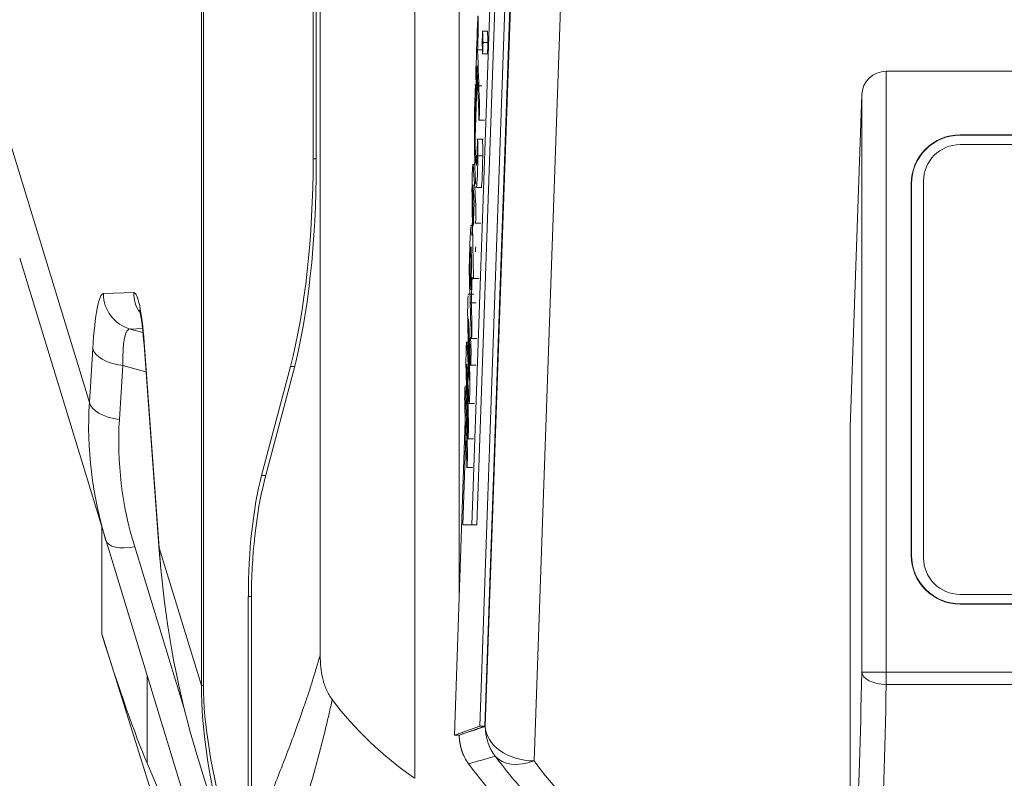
# Model space of a CAD drawing. Header units: millimetres. Extents: x 4 to 836, y 5 to 589.
# Tile 108 of 163: x 653 to 673, y 269 to 284. Entities that reach past the tile are written whole.
import ezdxf

# ---------------------------------------------------------------- set-up
doc = ezdxf.new("R2010")
doc.units = ezdxf.units.MM
doc.layers.add('1', color=7, linetype='Continuous', true_color=0xffffff)
doc.styles.add('ideas_simplex', font='simplex.shx')
doc.dimstyles.get("Standard").update_dxf_attribs({"dimtxt": 0.18, "dimasz": 0.18, "dimexe": 0.18, "dimexo": 0.0625, "dimgap": 0.09, "dimtad": 0, "dimtih": 1, "dimtoh": 1, "dimdec": 4, "dimzin": 0, "dimdsep": 46, "dimtxsty": 'Standard', "dimcen": 0.09, "dimadec": 0, "dimazin": 0, "dimtfac": 1, "dimtdec": 4, "dimtofl": 0, "dimtmove": 0, "dimatfit": 3, "dimfxl": 1, "dimtolj": 1, "dimtzin": 0, "dimarcsym": 0})

# ---------------------------------------------------------------- blocks, each defined once
blk = doc.blocks.new('_U5')
at = {"layer": '1', "color": 152, "lineweight": 13}
for p, q in [((691.391509, 321.859267), (806.925403, 321.859267)), ((663.165133, 260.359191), (806.925403, 260.359191))]:
    blk.add_line(p, q, dxfattribs=at)
at = {"layer": '1', "color": 27, "lineweight": 13}
blk.add_line((804.925403, 321.859267), (804.925403, 260.359191), dxfattribs=at)
at = {"layer": '1', "color": 87, "lineweight": 25}
for p, q in [((803.425403, 299.696729), (797.800403, 299.696729)), ((797.800403, 299.696729), (797.800403, 298.196729)), ((803.425403, 298.196729), (803.425403, 299.696729)), ((797.800403, 284.021729), (797.800403, 282.521729)), ((803.425403, 282.521729), (803.425403, 284.021729)), ((797.800403, 282.521729), (803.425403, 282.521729))]:
    blk.add_line(p, q, dxfattribs=at)
at = {"layer": '1', "color": 27, "lineweight": 18}
for points in [[(804.925403, 321.859267), (805.454384, 318.859269), (804.396422, 318.859265)], [(804.925403, 260.359191), (804.396422, 263.359189), (805.454384, 263.359193)]]:
    blk.add_solid(points, dxfattribs=at)
at = {"layer": '1', "color": 87, "linetype": 'Continuous', "lineweight": 25, "char_height": 3, "attachment_point": 7, "rotation": 90, "line_spacing_factor": 1.204819, "style": 'ideas_simplex'}
for s, insert in [('\\W1.2558;2.421', (803.271903, 283.969229)), ('\\W1.2097;61,5', (795.959403, 285.454229))]:
    blk.add_mtext(s, dxfattribs=dict(at, insert=insert))
blk = doc.blocks.new('_U6')
at = {"layer": '1', "color": 152, "lineweight": 13}
for p, q in [((707.915586, 361.359343), (604.33873, 361.359343)), ((696.641509, 245.904525), (604.338729, 245.904525))]:
    blk.add_line(p, q, dxfattribs=at)
at = {"layer": '1', "color": 27, "lineweight": 13}
blk.add_line((606.338729, 245.904525), (606.33873, 361.359343), dxfattribs=at)
at = {"layer": '1', "color": 87, "lineweight": 25}
for p, q in [((604.83873, 310.734434), (599.21373, 310.734434)), ((599.21373, 310.734434), (599.21373, 309.234434)), ((604.83873, 309.234434), (604.83873, 310.734434)), ((599.21373, 298.029434), (599.21373, 296.529434)), ((604.83873, 296.529434), (604.83873, 298.029434)), ((599.21373, 296.529434), (604.83873, 296.529434))]:
    blk.add_line(p, q, dxfattribs=at)
at = {"layer": '1', "color": 27, "lineweight": 18}
for points in [[(606.33873, 361.359343), (606.86771, 358.359345), (605.809749, 358.359341)], [(606.338729, 245.904525), (605.809749, 248.904523), (606.86771, 248.904527)]]:
    blk.add_solid(points, dxfattribs=at)
at = {"layer": '1', "color": 87, "linetype": 'Continuous', "lineweight": 25, "char_height": 3, "attachment_point": 7, "rotation": 90, "line_spacing_factor": 1.204819, "style": 'ideas_simplex'}
for s, insert in [('\\W1.1692;115,5', (597.37273, 296.491934)), ('\\W1.2097;4.55', (604.68523, 297.976934))]:
    blk.add_mtext(s, dxfattribs=dict(at, insert=insert))

msp = doc.modelspace()

# ---------------------------------------------------------------- linework, layer by layer
at = {"layer": '1', "color": 9, "linetype": 'Continuous', "lineweight": 18}
for p, q in [((660.98, 352.993), (660.98, 268.726)), ((659.048, 271.246), (659.048, 350.473)), ((658.903, 340.324), (658.903, 281.394)), ((658.966, 281.298), (658.966, 340.421)), ((654.664, 273.585), (652.898, 279.362)), ((655.442, 277.587), (655.752, 273.385)), ((657.848, 274.92), (658.437, 277.147)), ((658.499, 277.051), (657.91, 274.823)), ((661.892, 274.859), (661.892, 272.474)), ((656.845, 266.452), (654.664, 273.585)), ((657.576, 267.25), (657.576, 272.442)), ((657.638, 272.346), (657.638, 267.452)), ((656.228, 266.403), (654.576, 271.677)), ((657.109, 267.3), (656.524, 269.211)), ((655.505, 269.033), (656.607, 266.439))]:
    msp.add_line(p, q, dxfattribs=at)
at = {"layer": '1', "color": 252, "linetype": 'Continuous', "lineweight": 18}
msp.add_line((661.892, 274.859), (661.892, 352.108), dxfattribs=at)
at = {"layer": '1', "color": 9, "linetype": 'Continuous', "lineweight": 13}
for p, q in [((656.616, 270.621), (656.616, 351.097)), ((656.657, 351.097), (656.657, 270.621)), ((652.39, 282.736), (654.323, 276.41)), ((658.903, 281.394), (658.966, 281.395)), ((654.61, 278.639), (655.232, 278.661)), ((655.41, 277.924), (655.161, 277.915)), ((655.161, 277.915), (655.419, 277.847)), ((655.445, 277.642), (655.754, 273.44)), ((654.323, 276.41), (654.393, 277.514)), ((655.008, 277.168), (654.938, 276.063)), ((655.482, 277.041), (655.008, 277.168)), ((658.525, 277.149), (658.437, 277.147)), ((657.848, 274.92), (657.936, 274.921)), ((654.576, 271.677), (654.576, 273.876)), ((655.251, 273.458), (656.277, 270.104)), ((655.754, 273.44), (656.616, 270.621)), ((657.639, 272.443), (657.576, 272.442)), ((655.505, 270.834), (655.505, 269.033)), ((656.616, 270.621), (656.657, 270.621))]:
    msp.add_line(p, q, dxfattribs=at)
at = {"layer": '1', "color": 7, "linetype": 'Continuous', "lineweight": 18}
for p, q in [((662.755, 291.236), (662.151, 273.91)), ((662.855, 291.236), (662.251, 273.91)), ((661.963, 273.91), (662.027, 275.728)), ((662.151, 273.91), (661.963, 273.91)), ((662.251, 273.91), (662.151, 273.91))]:
    msp.add_line(p, q, dxfattribs=at)
at = {"layer": '1', "color": 18, "linetype": 'Continuous', "lineweight": 18}
for p, q in [((662.856, 285.293), (662.315, 269.793)), ((662.956, 285.293), (662.415, 269.793)), ((662.256, 282.911), (662.263, 283.118)), ((662.218, 281.826), (662.255, 282.888)), ((662.255, 282.891), (662.255, 282.9)), ((705.642, 281.687), (672.142, 281.687)), ((662.199, 281.281), (662.199, 281.293)), ((671.392, 280.937), (671.392, 273.237)), ((662.148, 279.83), (662.16, 280.171)), ((662.106, 278.631), (662.108, 278.668)), ((661.792, 269.61), (662.016, 276.044)), ((672.142, 272.487), (705.642, 272.487)), ((662.315, 269.793), (661.792, 269.61)), ((662.415, 269.793), (661.892, 269.61)), ((662.315, 269.793), (662.415, 269.793)), ((661.792, 269.61), (661.892, 269.61))]:
    msp.add_line(p, q, dxfattribs=at)
at = {"layer": '1', "color": 252, "linetype": 'Continuous', "lineweight": 13}
for p, q in [((662.424, 269.787), (662.965, 285.273)), ((663.974, 284.859), (663.423, 269.08))]:
    msp.add_line(p, q, dxfattribs=at)
at = {"layer": '1', "color": 163, "linetype": 'Continuous', "lineweight": 18}
for p, q in [((662.47, 284.005), (662.37, 284.005)), ((662.478, 283.773), (662.379, 283.773)), ((662.47, 283.541), (662.37, 283.541))]:
    msp.add_line(p, q, dxfattribs=at)
at = {"layer": '1', "color": 5, "linetype": 'Continuous', "lineweight": 18}
for p, q in [((662.268, 283.622), (662.368, 283.622)), ((662.27, 282.911), (662.214, 282.911)), ((662.228, 282.888), (662.353, 282.888)), ((662.285, 282.184), (662.41, 282.184)), ((662.379, 281.795), (662.254, 281.795)), ((662.211, 281.281), (662.16, 281.281)), ((662.228, 280.81), (662.353, 280.81)), ((662.169, 280.584), (662.191, 280.584)), ((662.212, 280.08), (662.337, 280.08)), ((662.181, 280.032), (662.121, 280.032)), ((662.134, 280.032), (662.135, 280.03)), ((662.173, 278.945), (662.298, 278.945)), ((662.191, 278.631), (662.066, 278.631)), ((662.138, 278.447), (662.238, 278.447)), ((662.075, 277.644), (662.032, 277.644)), ((662.13, 277.718), (662.255, 277.718)), ((662.056, 277.507), (662.078, 277.507)), ((662.112, 277.177), (662.237, 277.177)), ((662.082, 276.393), (662.207, 276.393)), ((662.059, 275.666), (662.184, 275.666)), ((662.039, 275.084), (662.164, 275.084))]:
    msp.add_line(p, q, dxfattribs=at)
at = {"layer": '1', "color": 27, "linetype": 'Continuous', "lineweight": 18}
for p, q in [((707.154, 283.187), (670.629, 283.187)), ((669.892, 275.899), (670.13, 282.706)), ((705.644, 281.887), (672.139, 281.887)), ((705.644, 281.88), (672.139, 281.88)), ((671.14, 280.887), (671.14, 273.289)), ((671.147, 280.887), (671.147, 273.289)), ((669.892, 275.899), (669.892, 267.404)), ((672.141, 272.286), (705.642, 272.286)), ((672.142, 272.293), (705.642, 272.293))]:
    msp.add_line(p, q, dxfattribs=at)
at = {"layer": '1', "color": 27, "linetype": 'Continuous', "lineweight": 13}
for p, q in [((670.629, 283.187), (670.629, 270.896)), ((670.13, 270.896), (670.13, 282.706)), ((671.147, 280.887), (671.14, 280.887)), ((671.147, 273.289), (671.14, 273.289)), ((670.629, 270.896), (670.13, 270.896)), ((670.629, 270.643), (670.629, 270.896)), ((670.629, 270.896), (707.154, 270.896)), ((707.154, 270.643), (670.629, 270.643))]:
    msp.add_line(p, q, dxfattribs=at)
at = {"layer": '1', "color": 5, "linetype": 'Continuous', "lineweight": 13}
msp.add_line((662.273, 281.455), (662.373, 281.455), dxfattribs=at)
at = {"layer": '1', "color": 27, "linetype": 'Continuous', "lineweight": 18}
for centre, radius, start, end in [((672.139, 280.887), 0.999, 89.972, 180), ((672.139, 280.887), 0.992, 89.9719, 180), ((672.141, 273.289), 1.001, 180, 270.0209), ((672.141, 273.289), 0.994, 180, 270.0281)]:
    msp.add_arc(centre, radius, start, end, dxfattribs=at)
at = {"layer": '1', "color": 18, "linetype": 'Continuous', "lineweight": 18}
for centre, start, end in [((672.142, 280.937), 90, 180), ((672.142, 273.237), 180, 270)]:
    msp.add_arc(centre, 0.75, start, end, dxfattribs=at)
at = {"layer": '1', "color": 9, "linetype": 'Continuous', "lineweight": 18}
msp.add_arc((662.892, 269.61), 1, 180, 200.8694, dxfattribs=at)
at = {"layer": '1', "color": 252, "linetype": 'Continuous', "lineweight": 18}
msp.add_arc((669.392, 274.359), 9.05, 216.1507, 233.8493, dxfattribs=at)
at = {"layer": '1', "color": 27, "linetype": 'Continuous', "lineweight": 18}
msp.add_ellipse((670.629, 282.688), major_axis=(-0.5, 0), ratio=0.998473, start_param=4.712389, end_param=6.248279, dxfattribs=at)
at = {"layer": '1', "color": 9, "linetype": 'Continuous', "lineweight": 18}
for centre, major_axis, ratio, start_param, end_param in [((657.309, 281.374), (-0.006, -6.001), 0.265596, 0.789493, 1.574387), ((657.372, 281.278), (-0.006, -6.001), 0.265596, 0.789493, 1.574387), ((658.506, 272.454), (-0.003, -3.5), 0.265596, 3.931086, 4.715979), ((658.568, 272.358), (-0.003, -3.5), 0.265596, 3.931086, 4.715979), ((665.355, 274.53), (-0.324, 13.758), 0.700701, 1.660449, 1.951169), ((654.445, 273.474), (-1.453, 5.094), 0.073488, 1.910299, 2.60843), ((665.865, 274.359), (-7.96, 0), 0.896513, 0.59909, 0.909993)]:
    msp.add_ellipse(centre, major_axis=major_axis, ratio=ratio, start_param=start_param, end_param=end_param, dxfattribs=at)
at = {"layer": '1', "color": 9, "linetype": 'Continuous', "lineweight": 13}
for centre, major_axis, ratio, start_param, end_param in [((654.623, 276.309), (-0.012, 2.33), 0.11226, 0.003295, 1.026574), ((655.355, 278.639), (0.026, -0.75), 0.993398, 4.678169, 5.984931), ((655.229, 276.33), (-0.004, -2.331), 0.110886, 2.168921, 3.145624), ((655.977, 278.661), (0.026, -0.75), 0.993398, 4.678169, 5.240444), ((655.368, 276.309), (-0.219, 1.606), 0.17875, 6.242485, 7.265764), ((656.19, 277.642), (-0.748, -0.055), 0.536922, 6.146861, 6.283191), ((655.138, 277.514), (0.749, -0.047), 0.477313, 3.272439, 4.567561), ((664.541, 275.482), (-10.108, 1.836), 0.86618, 0.102781, 0.420346), ((655.069, 276.41), (0.749, -0.047), 0.477313, 3.272439, 4.567561), ((664.411, 275.135), (-9.35, 1.868), 0.859177, 0.115737, 0.433302), ((655.381, 273.805), (-0.717, -0.219), 0.410432, 0, 1.264808), ((656.5, 273.44), (-0.748, -0.055), 0.536922, 6.146861, 6.283234), ((665.355, 274.53), (-0.324, 13.758), 0.700701, 1.633605, 1.660449), ((673.137, 249.078), (-15.709, 23.718), 0.215587, 0.311018, 0.566261), ((671.688, 249.078), (-14.42, 23.229), 0.182529, 0.285978, 0.541221)]:
    msp.add_ellipse(centre, major_axis=major_axis, ratio=ratio, start_param=start_param, end_param=end_param, dxfattribs=at)
at = {"layer": '1', "color": 27, "linetype": 'Continuous', "lineweight": 13}
for centre, major_axis, ratio, start_param, end_param in [((669.843, 275.705), (0, -9.5), 0.034921, 0.54744, 1.040085), ((670.629, 270.896), (0.5, -0.01), 0.506068, 3.182067, 4.72276), ((670.343, 275.705), (0, -10), 0.033175, 0.54744, 1.040085)]:
    msp.add_ellipse(centre, major_axis=major_axis, ratio=ratio, start_param=start_param, end_param=end_param, dxfattribs=at)
at = {"layer": '1', "color": 252, "linetype": 'Continuous', "lineweight": 13}
for centre, major_axis, ratio, start_param, end_param in [((663.423, 269.787), (-0.321, 0.947), 0.999321, 1.244146, 1.897446), ((663.423, 269.787), (-0.999, 0.035), 0.706891, 0.04936, 1.595477), ((663.423, 269.787), (-0.811, -0.585), 0.629764, 0.044943, 1.144003), ((669.392, 273.395), (0, -7.367), 0.99939, 5.338076, 5.610261)]:
    msp.add_ellipse(centre, major_axis=major_axis, ratio=ratio, start_param=start_param, end_param=end_param, dxfattribs=at)
at = {"layer": '1', "color": 5, "linetype": 'Continuous', "lineweight": 18}
for points, knots in [([(662.257, 283.301), (662.252, 283.18), (662.248, 283.059), (662.244, 282.938), (662.242, 282.871), (662.239, 282.871), (662.237, 282.937), (662.236, 282.962), (662.235, 282.988), (662.234, 283.014), (662.232, 283.08), (662.232, 283.154), (662.234, 283.221), (662.246, 283.57), (662.258, 283.92), (662.27, 284.27), (662.273, 284.336), (662.275, 284.336), (662.278, 284.27)], [0, 0, 0, 0, 0.182671, 0.182671, 0.182671, 0.266478, 0.266478, 0.266478, 0.305409, 0.305409, 0.305409, 0.389366, 0.389366, 0.389366, 0.916165, 0.916165, 0.916165, 1, 1, 1, 1]), ([(662.278, 284.27), (662.278, 284.245), (662.279, 284.219), (662.28, 284.193), (662.283, 284.128), (662.283, 284.053), (662.28, 283.987), (662.276, 283.865), (662.272, 283.744), (662.268, 283.622)], [0, 0, 0, 0, 0.127562, 0.127562, 0.127562, 0.401794, 0.401794, 0.401794, 1, 1, 1, 1]), ([(662.268, 283.622), (662.28, 283.266), (662.293, 282.91), (662.305, 282.554), (662.308, 282.488), (662.308, 282.414), (662.305, 282.347), (662.304, 282.309), (662.303, 282.272), (662.301, 282.234), (662.299, 282.167), (662.296, 282.167), (662.294, 282.233), (662.282, 282.589), (662.269, 282.945), (662.257, 283.301)], [0, 0, 0, 0, 0.413825, 0.413825, 0.413825, 0.478125, 0.478125, 0.478125, 0.521836, 0.521836, 0.521836, 0.586136, 0.586136, 0.586136, 1, 1, 1, 1]), ([(662.229, 280.875), (662.224, 280.934), (662.219, 281.035), (662.194, 281.754), (662.197, 282.427), (662.224, 282.884)], [0, 0, 0, 0, 0.196794, 0.196794, 1, 1, 1, 1]), ([(662.224, 282.884), (662.226, 282.929), (662.229, 282.917), (662.231, 282.857), (662.232, 282.832), (662.233, 282.807), (662.233, 282.782), (662.236, 282.709), (662.236, 282.634), (662.232, 282.574), (662.213, 282.2), (662.212, 281.888), (662.229, 281.408), (662.233, 281.334), (662.236, 281.294)], [0, 0, 0, 0, 0.098918, 0.098918, 0.098918, 0.145674, 0.145674, 0.145674, 0.255997, 0.255997, 0.255997, 0.838896, 0.838896, 1, 1, 1, 1]), ([(662.242, 281.257), (662.249, 281.258), (662.255, 281.402), (662.263, 281.717), (662.265, 281.808), (662.267, 281.821), (662.27, 281.748), (662.271, 281.723), (662.272, 281.698), (662.272, 281.673), (662.275, 281.613), (662.275, 281.54), (662.273, 281.455)], [0, 0, 0, 0, 0.552936, 0.552936, 0.552936, 0.740833, 0.740833, 0.740833, 0.820418, 0.820418, 0.820418, 1, 1, 1, 1]), ([(662.366, 281.795), (662.367, 281.796), (662.369, 281.781), (662.37, 281.748), (662.371, 281.723), (662.371, 281.698), (662.372, 281.673), (662.374, 281.613), (662.375, 281.54), (662.373, 281.455)], [0, 0, 0, 0, 0.246724, 0.246724, 0.246724, 0.478042, 0.478042, 0.478042, 1, 1, 1, 1]), ([(662.186, 278.945), (662.184, 278.946), (662.183, 278.972), (662.182, 279.023), (662.174, 279.452), (662.166, 279.881), (662.158, 280.309), (662.151, 280.67), (662.151, 280.872), (662.167, 281.321), (662.174, 281.344), (662.186, 281.143)], [0, 0, 0, 0, 0.041321, 0.041321, 0.041321, 0.479881, 0.479881, 0.479881, 0.739669, 0.739669, 1, 1, 1, 1]), ([(662.186, 281.143), (662.201, 280.914), (662.216, 280.684), (662.232, 280.454), (662.235, 280.405), (662.235, 280.325), (662.233, 280.251), (662.231, 280.212), (662.23, 280.173), (662.229, 280.134), (662.226, 280.073), (662.224, 280.064), (662.221, 280.105)], [0, 0, 0, 0, 0.696265, 0.696265, 0.696265, 0.815256, 0.815256, 0.815256, 0.894008, 0.894008, 0.894008, 1, 1, 1, 1]), ([(662.177, 280.816), (662.172, 280.885), (662.17, 280.886), (662.166, 280.769), (662.166, 280.712), (662.169, 280.584)], [0, 0, 0, 0, 0.499807, 0.499807, 1, 1, 1, 1]), ([(662.139, 277.767), (662.127, 278.111), (662.115, 278.454), (662.103, 278.798), (662.095, 279.03), (662.096, 279.226), (662.104, 279.468), (662.106, 279.519), (662.107, 279.57), (662.109, 279.621), (662.116, 279.816), (662.122, 279.951), (662.128, 280.005)], [0, 0, 0, 0, 0.47724, 0.47724, 0.47724, 0.731571, 0.731571, 0.731571, 0.802066, 0.802066, 0.802066, 1, 1, 1, 1]), ([(662.128, 279.574), (662.126, 279.546), (662.123, 279.485), (662.12, 279.394), (662.118, 279.351), (662.117, 279.309), (662.115, 279.266), (662.113, 279.188), (662.113, 279.134), (662.116, 279.067), (662.12, 278.95), (662.124, 278.832), (662.128, 278.715)], [0, 0, 0, 0, 0.218176, 0.218176, 0.218176, 0.371808, 0.371808, 0.371808, 0.571704, 0.571704, 0.571704, 1, 1, 1, 1]), ([(662.128, 278.715), (662.131, 278.788), (662.133, 278.861), (662.136, 278.935), (662.144, 279.167), (662.145, 279.306), (662.139, 279.482)], [0, 0, 0, 0, 0.324315, 0.324315, 0.324315, 1, 1, 1, 1]), ([(662.154, 278.976), (662.152, 278.867), (662.148, 278.754), (662.144, 278.632), (662.142, 278.571), (662.14, 278.509), (662.138, 278.447)], [0, 0, 0, 0, 0.592249, 0.592249, 0.592249, 1, 1, 1, 1]), ([(662.069, 277.885), (662.063, 278.147), (662.062, 278.309), (662.07, 278.538), (662.072, 278.572), (662.073, 278.595)], [0, 0, 0, 0, 0.801883, 0.801883, 1, 1, 1, 1]), ([(662.138, 278.447), (662.142, 278.327), (662.146, 278.206), (662.15, 278.085), (662.153, 278.019), (662.153, 277.945), (662.15, 277.878), (662.149, 277.842), (662.148, 277.805), (662.147, 277.768), (662.144, 277.701), (662.142, 277.701), (662.139, 277.767)], [0, 0, 0, 0, 0.450739, 0.450739, 0.450739, 0.657245, 0.657245, 0.657245, 0.793455, 0.793455, 0.793455, 1, 1, 1, 1]), ([(662.08, 278.068), (662.089, 277.704), (662.097, 277.339), (662.106, 276.974), (662.11, 276.81), (662.109, 276.675), (662.098, 276.377), (662.094, 276.35), (662.088, 276.459), (662.075, 276.702), (662.062, 276.944), (662.05, 277.186)], [0, 0, 0, 0, 0.361895, 0.361895, 0.361895, 0.500133, 0.500133, 0.638066, 0.638066, 0.638066, 1, 1, 1, 1]), ([(662.082, 278.116), (662.081, 278.129), (662.081, 278.129), (662.08, 278.099), (662.08, 278.085), (662.08, 278.068)], [0, 0, 0, 0, 0.510903, 0.510903, 1, 1, 1, 1]), ([(662.122, 277.746), (662.125, 277.678), (662.128, 277.611), (662.131, 277.543), (662.134, 277.483), (662.134, 277.407), (662.132, 277.337), (662.13, 277.301), (662.129, 277.265), (662.128, 277.229), (662.126, 277.165), (662.123, 277.16), (662.121, 277.218), (662.108, 277.517), (662.095, 277.816), (662.082, 278.116)], [0, 0, 0, 0, 0.13713, 0.13713, 0.13713, 0.238574, 0.238574, 0.238574, 0.302438, 0.302438, 0.302438, 0.399357, 0.399357, 0.399357, 1, 1, 1, 1]), ([(662.068, 275.725), (662.057, 276.12), (662.046, 276.515), (662.035, 276.908), (662.028, 277.154), (662.028, 277.325), (662.041, 277.692), (662.047, 277.687), (662.056, 277.507)], [0, 0, 0, 0, 0.527315, 0.527315, 0.527315, 0.763174, 0.763174, 1, 1, 1, 1]), ([(662.056, 277.507), (662.067, 277.302), (662.078, 277.096), (662.088, 276.89), (662.09, 276.863), (662.091, 276.863), (662.091, 276.878)], [0, 0, 0, 0, 0.927557, 0.927557, 0.927557, 1, 1, 1, 1]), ([(662.05, 277.186), (662.049, 277.198), (662.048, 277.199), (662.047, 277.17), (662.047, 277.154), (662.048, 277.136)], [0, 0, 0, 0, 0.486654, 0.486654, 1, 1, 1, 1]), ([(662.048, 277.136), (662.058, 276.767), (662.069, 276.398), (662.079, 276.029), (662.082, 275.957), (662.081, 275.887), (662.079, 275.823), (662.078, 275.787), (662.077, 275.751), (662.075, 275.715), (662.073, 275.645), (662.07, 275.65), (662.068, 275.725)], [0, 0, 0, 0, 0.696183, 0.696183, 0.696183, 0.808446, 0.808446, 0.808446, 0.882625, 0.882625, 0.882625, 1, 1, 1, 1]), ([(662.048, 275.133), (662.033, 275.549), (662.019, 275.966), (662.004, 276.382), (662.002, 276.448), (662.002, 276.522), (662.004, 276.589), (662.005, 276.626), (662.007, 276.664), (662.008, 276.702), (662.01, 276.769), (662.013, 276.769), (662.015, 276.703)], [0, 0, 0, 0, 0.73731, 0.73731, 0.73731, 0.835407, 0.835407, 0.835407, 0.901939, 0.901939, 0.901939, 1, 1, 1, 1]), ([(662.015, 276.703), (662.03, 276.287), (662.045, 275.871), (662.059, 275.454), (662.062, 275.388), (662.062, 275.314), (662.059, 275.248), (662.058, 275.21), (662.057, 275.172), (662.055, 275.134), (662.053, 275.067), (662.05, 275.067), (662.048, 275.133)], [0, 0, 0, 0, 0.737359, 0.737359, 0.737359, 0.835462, 0.835462, 0.835462, 0.901998, 0.901998, 0.901998, 1, 1, 1, 1])]:
    msp.add_open_spline(points, degree=3, knots=knots, dxfattribs=at)
at = {"layer": '1', "color": 163, "linetype": 'Continuous', "lineweight": 18}
for points in [[(662.362, 283.773), (662.365, 283.85), (662.368, 283.928), (662.37, 284.005)], [(662.37, 284.005), (662.373, 283.928), (662.376, 283.85), (662.379, 283.773)], [(662.47, 284.005), (662.473, 283.928), (662.476, 283.85), (662.478, 283.773)], [(662.37, 283.541), (662.368, 283.618), (662.365, 283.695), (662.362, 283.773)], [(662.379, 283.773), (662.376, 283.695), (662.373, 283.618), (662.37, 283.541)], [(662.478, 283.773), (662.476, 283.695), (662.473, 283.618), (662.47, 283.541)]]:
    msp.add_open_spline(points, degree=3, dxfattribs=at)
at = {"layer": '1', "color": 27, "linetype": 'Continuous', "lineweight": 13, "extrusion": (4.6287e-09, -1.58356e-14, -1)}
msp.add_open_spline([(672.139, 281.879), (672.139, 281.882), (672.139, 281.884), (672.139, 281.886)], degree=3, dxfattribs=at)
at = {"layer": '1', "color": 5, "linetype": 'Continuous', "lineweight": 18}
for points in [[(662.273, 281.455), (662.264, 281.029), (662.253, 280.812), (662.241, 280.81)], [(662.373, 281.455), (662.364, 281.029), (662.353, 280.812), (662.341, 280.81)], [(662.197, 280.499), (662.19, 280.605), (662.184, 280.71), (662.177, 280.816)], [(662.169, 280.584), (662.173, 280.395), (662.176, 280.206), (662.18, 280.018)], [(662.18, 280.018), (662.186, 280.178), (662.191, 280.339), (662.197, 280.499)], [(662.139, 279.482), (662.136, 279.556), (662.134, 279.594), (662.131, 279.594)], [(662.231, 279.594), (662.229, 279.594), (662.226, 279.561), (662.223, 279.495)], [(662.091, 276.957), (662.083, 277.267), (662.076, 277.576), (662.069, 277.885)], [(662.091, 276.878), (662.092, 276.893), (662.092, 276.917), (662.091, 276.957)]]:
    msp.add_open_spline(points, degree=3, dxfattribs=at)
at = {"layer": '1', "color": 9, "linetype": 'Continuous', "lineweight": 18}
for points, knots in [([(655.348, 278.306), (655.348, 278.306), (655.353, 278.288), (655.371, 278.207), (655.397, 278.053), (655.422, 277.838), (655.436, 277.67), (655.442, 277.587)], [0, 0, 0, 0, 0.130338, 0.31205, 0.532988, 0.786438, 1, 1, 1, 1]), ([(659.048, 271.246), (659.048, 271.163), (659.052, 271.082), (659.068, 270.92), (659.081, 270.84), (659.105, 270.742), (659.11, 270.722), (659.121, 270.683), (659.127, 270.664), (659.146, 270.606), (659.16, 270.569), (659.208, 270.462), (659.246, 270.396), (659.292, 270.335)], [0, 0, 0, 0, 0.25, 0.25, 0.5, 0.5, 0.5625, 0.5625, 0.625, 0.625, 0.75, 0.75, 1, 1, 1, 1])]:
    msp.add_open_spline(points, degree=3, knots=knots, dxfattribs=at)
msp.add_open_spline([(655.752, 273.385), (655.784, 273.03)], degree=1, dxfattribs=at)
at = {"layer": '1', "color": 27, "linetype": 'Continuous', "lineweight": 13}
msp.add_open_spline([(672.142, 272.293), (672.142, 272.286)], degree=1, dxfattribs=at)
at = {"layer": '1', "color": 9, "linetype": 'Continuous', "lineweight": 13}
for points, knots in [([(657.638, 267.452), (657.761, 267.737), (657.883, 268.027), (658.065, 268.47), (658.126, 268.62), (658.246, 268.922), (658.306, 269.075), (658.424, 269.385), (658.483, 269.543), (658.6, 269.863), (658.658, 270.026), (658.744, 270.276), (658.773, 270.36), (658.829, 270.531), (658.857, 270.617), (658.941, 270.88), (658.995, 271.06), (659.048, 271.246)], [0, 0, 0, 0, 0.25, 0.25, 0.375, 0.375, 0.5, 0.5, 0.625, 0.625, 0.75, 0.75, 0.8125, 0.8125, 0.875, 0.875, 1, 1, 1, 1]), ([(659.292, 270.335), (659.272, 270.24), (659.251, 270.146), (659.209, 269.961), (659.187, 269.869), (659.122, 269.598), (659.078, 269.422), (658.987, 269.077), (658.941, 268.908), (658.847, 268.576), (658.799, 268.413), (658.701, 268.091), (658.652, 267.933), (658.552, 267.62), (658.502, 267.466), (658.349, 267.009), (658.245, 266.711), (658.14, 266.418)], [0, 0, 0, 0, 0.0625, 0.0625, 0.125, 0.125, 0.25, 0.25, 0.375, 0.375, 0.5, 0.5, 0.625, 0.625, 0.75, 0.75, 1, 1, 1, 1])]:
    msp.add_open_spline(points, degree=3, knots=knots, dxfattribs=at)
at = {"layer": '1', "color": 27, "linetype": 'Continuous', "lineweight": 13}
msp.add_open_spline([(672.215, 267.166), (672.396, 267.315), (672.589, 267.468), (672.999, 267.78), (673.215, 267.938), (673.556, 268.178), (673.673, 268.258), (673.823, 268.358), (673.883, 268.399), (674.005, 268.478), (674.097, 268.538), (674.284, 268.656), (674.41, 268.734), (674.668, 268.888), (674.799, 268.963), (675.066, 269.111), (675.202, 269.184), (675.48, 269.324), (675.621, 269.393), (675.91, 269.524), (676.057, 269.587), (676.283, 269.676), (676.36, 269.705), (676.514, 269.761), (676.592, 269.788), (676.826, 269.865), (676.985, 269.911), (677.305, 269.993), (677.468, 270.028), (677.715, 270.071), (677.798, 270.084), (677.924, 270.1), (677.966, 270.105), (678.05, 270.115), (678.26, 270.136), (678.638, 270.153), (678.974, 270.138), (679.184, 270.12), (679.226, 270.115), (679.31, 270.106), (679.352, 270.101), (679.478, 270.085), (679.561, 270.072), (679.809, 270.029), (679.971, 269.994), (680.291, 269.913), (680.605, 269.821), (680.912, 269.71), (681.101, 269.636), (681.139, 269.621), (681.214, 269.59), (681.251, 269.575), (681.363, 269.527), (681.436, 269.495), (681.655, 269.396), (681.797, 269.328), (682.076, 269.186), (682.213, 269.114), (682.481, 268.965), (682.612, 268.889), (682.871, 268.735), (682.997, 268.657), (683.184, 268.539), (683.277, 268.479), (683.368, 268.419), (683.429, 268.379), (683.459, 268.359), (683.609, 268.259), (683.726, 268.179), (684.068, 267.939), (684.284, 267.78), (684.693, 267.468), (684.887, 267.315), (685.068, 267.166)], degree=3, knots=[0, 0, 0, 0, 0.0625, 0.0625, 0.125, 0.125, 0.15625, 0.15625, 0.164062, 0.171875, 0.1875, 0.1875, 0.21875, 0.21875, 0.25, 0.25, 0.28125, 0.28125, 0.3125, 0.3125, 0.34375, 0.34375, 0.359375, 0.359375, 0.375, 0.375, 0.40625, 0.40625, 0.4375, 0.4375, 0.453125, 0.453125, 0.460937, 0.460937, 0.46875, 0.5, 0.53125, 0.53125, 0.539062, 0.539062, 0.546875, 0.546875, 0.5625, 0.5625, 0.59375, 0.59375, 0.625, 0.65625, 0.65625, 0.664062, 0.664062, 0.671875, 0.671875, 0.6875, 0.6875, 0.71875, 0.71875, 0.75, 0.75, 0.78125, 0.78125, 0.8125, 0.8125, 0.828125, 0.835937, 0.835937, 0.84375, 0.84375, 0.875, 0.875, 0.9375, 0.9375, 1, 1, 1, 1], dxfattribs=at)
at = {"layer": '1', "color": 252, "linetype": 'Continuous', "lineweight": 13}
for points in [[(661.892, 269.61), (662.069, 269.668), (662.247, 269.727), (662.424, 269.787)], [(662.63, 269.179), (662.448, 269.126), (662.266, 269.073), (662.084, 269.021)]]:
    msp.add_open_spline(points, degree=3, dxfattribs=at)
at = {"layer": '1', "color": 252, "linetype": 'Continuous', "lineweight": 18}
msp.add_open_spline([(662.084, 269.021), (662.053, 269.063), (661.998, 269.153), (661.957, 269.25), (661.924, 269.35), (661.9, 269.452), (661.892, 269.557), (661.892, 269.61)], degree=3, knots=[0, 0, 0, 0, 0.25, 0.5, 0.5, 0.75, 1, 1, 1, 1], dxfattribs=at)
at = {"layer": '1', "color": 252, "linetype": 'Continuous', "lineweight": 13}
msp.add_open_spline([(664.196, 267.546), (664.042, 267.668), (663.894, 267.795), (663.61, 268.054), (663.474, 268.187), (663.214, 268.46), (663.089, 268.6), (662.851, 268.886), (662.738, 269.031), (662.63, 269.179)], degree=3, knots=[0, 0, 0, 0, 0.25, 0.25, 0.5, 0.5, 0.75, 0.75, 1, 1, 1, 1], dxfattribs=at)

# ---------------------------------------------------------------- dimensions: what is measured, and where the dimension line sits
at = {"layer": '1', "color": 87, "linetype": 'Continuous', "lineweight": 25}
for base, p1, p2, angle, text, override, picture, middle in [((606.339, 245.905), (714.073, 361.359), (699.142, 245.905), 90, '<>\\P[\\C87;{\\H1.00x;\\Fsimplex.shx;4.55\\Fsimplex.shx;}\\C87; ]', {"dimtxt": 3, "dimasz": 3, "dimexe": 2, "dimexo": 2.5, "dimgap": 1.5, "dimtad": 1, "dimtih": 0, "dimtoh": 0, "dimdec": 1, "dimlfac": 1, "dimzin": 8, "dimdsep": 44, "dimlunit": 2, "dimtxsty": 'ideas_simplex', "dimsah": 1, "dimse1": 0, "dimse2": 0, "dimsd1": 0, "dimsd2": 0, "dimclrd": 27, "dimclre": 152, "dimclrt": 87, "dimtol": 0, "dimtm": -0.1, "dimtfac": 0.5, "dimtdec": 2, "dimtofl": 1, "dimtmove": 0, "dimtzin": 8, "dimlwd": 13, "dimlwe": 13}, '_U6', (606.339, 303.632)), ((804.925, 321.859), (660.405, 260.359), (688.892, 321.859), 270, '<>\\P[\\C87;{\\H1.00x;\\Fsimplex.shx;2.421\\Fsimplex.shx;}\\C87; ]', {"dimtxt": 3, "dimasz": 3, "dimexe": 2, "dimexo": 2.5, "dimgap": 1.5, "dimtad": 1, "dimtih": 0, "dimtoh": 0, "dimdec": 2, "dimlfac": 1, "dimzin": 8, "dimdsep": 44, "dimlunit": 2, "dimtxsty": 'ideas_simplex', "dimsah": 1, "dimse1": 0, "dimse2": 0, "dimsd1": 0, "dimsd2": 0, "dimclrd": 27, "dimclre": 152, "dimclrt": 87, "dimtol": 0, "dimtm": -0.1, "dimtfac": 0.5, "dimtdec": 2, "dimtofl": 1, "dimtmove": 0, "dimtzin": 8, "dimlwd": 13, "dimlwe": 13}, '_U5', (804.925, 291.109))]:
    dim = msp.add_linear_dim(base=base, p1=p1, p2=p2, angle=angle, text=text, dimstyle='Standard', override=override, dxfattribs=at)
    dim.commit()
    dim.dimension.update_dxf_attribs({"geometry": picture, "text_midpoint": middle, "dimtype": 160})

doc.saveas('drawing.dxf')
